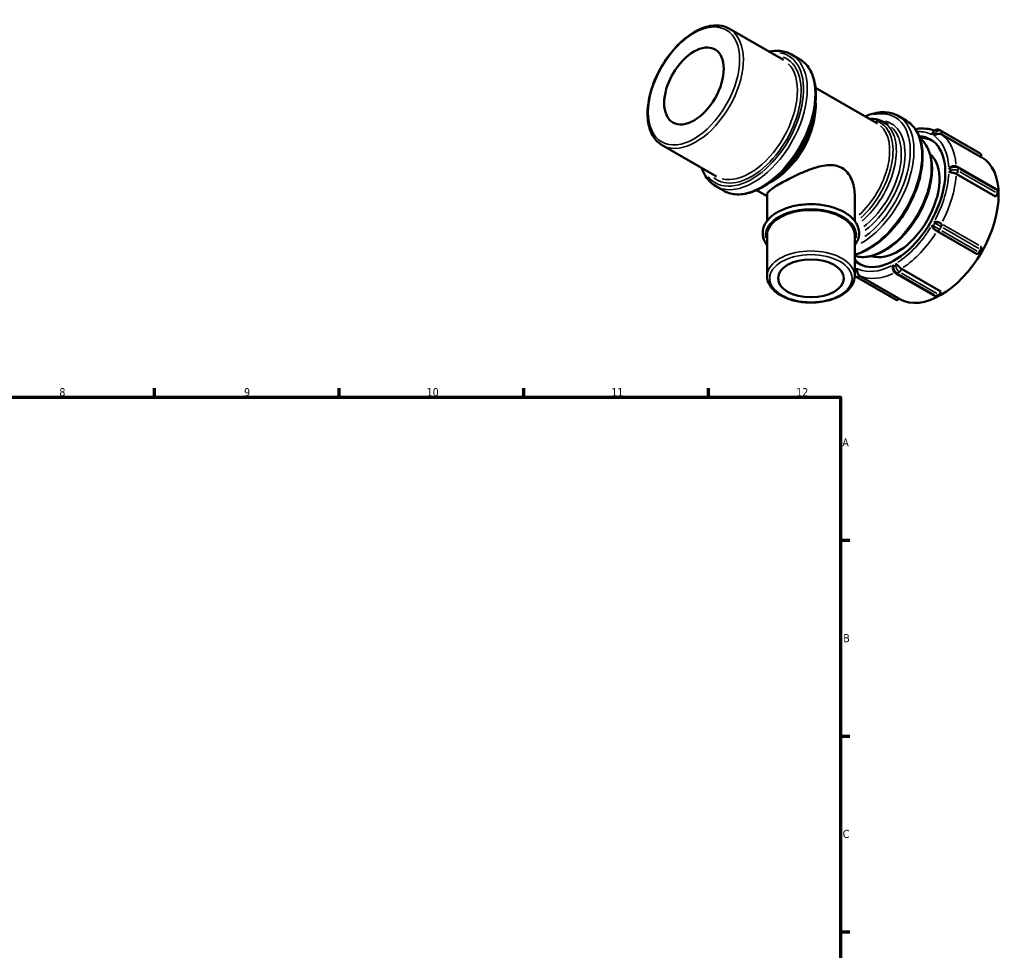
# Model space of a CAD drawing. Header units: millimetres. Extents: x -19 to 903, y 0 to 773.
# Tile 5 of 5: x 510 to 883, y 364 to 717. Entities that reach past the tile are written whole.
import ezdxf

# ---------------------------------------------------------------- set-up
doc = ezdxf.new("R2010")
doc.units = ezdxf.units.MM
for name, color, linetype, lineweight in [('Border (ANSI)', 7, 'Continuous', 70), ('Visible (ANSI)', 7, 'Continuous', 50), ('Visible Narrow (ANSI)', 7, 'Continuous', 35)]:
    doc.layers.add(name, color=color, linetype=linetype, lineweight=lineweight)
doc.styles.add('Note Text (ANSI)', font='tahoma.ttf')

# ---------------------------------------------------------------- blocks, each defined once
blk = doc.blocks.new('Borders Default Border')
at = {"layer": 'Border (ANSI)'}
for p, q in [((560.67, 574), (560.67, 577.45)), ((630.75, 574), (630.75, 577.45)), ((700.83, 574), (700.83, 577.45)), ((770.92, 574), (770.92, 577.45)), ((821, 519.75), (824.45, 519.75)), ((821, 445.5), (824.45, 445.5)), ((821, 371.25), (824.45, 371.25))]:
    blk.add_line(p, q, dxfattribs=at)
at = {"layer": 'Border (ANSI)', "flags": 128}
blk.add_lwpolyline([(20, 20), (20, 574), (821, 574), (821, 20), (20, 20)], dxfattribs=at)
at = {"layer": 'Border (ANSI)', "attachment_point": 7, "style": 'Note Text (ANSI)'}
for s, insert, char_height in [('8', (524.63, 574.33), 3.05), ('9', (594.7, 574.34), 3.05), ('10', (663.96, 574.34), 3.048), ('11', (734.04, 574.4), 3.048), ('12', (804.13, 574.4), 3.048), ('A', (821.63, 555.35), 3.05), ('B', (821.99, 481.1), 3.05), ('C', (821.8, 406.8), 3.05)]:
    blk.add_mtext(s, dxfattribs=dict(at, insert=insert, char_height=char_height))

msp = doc.modelspace()

# ---------------------------------------------------------------- linework, layer by layer
at = {"layer": 'Visible (ANSI)'}
for p, q in [((778.793, 713.72), (799.299, 701.911)), ((802.36, 703.957), (805.33, 702.247)), ((811.472, 691.324), (834.957, 677.8)), ((842.842, 680.645), (845.812, 678.935)), ((837.141, 678.389), (839.032, 677.3)), ((856.022, 674.442), (855.949, 674.317)), ((858.594, 675.268), (873.514, 666.676)), ((874.114, 665.17), (859.194, 673.762)), ((753.342, 669.524), (773.848, 657.716)), ((874.115, 666.327), (873.515, 666.675)), ((874.114, 665.17), (874.115, 665.171)), ((874.136, 665.209), (874.471, 665.015)), ((865.314, 661.361), (880.234, 652.769)), ((879.734, 650.103), (864.814, 658.695)), ((773.616, 654.042), (776.586, 652.331)), ((789.115, 652.501), (793.089, 650.213)), ((793.089, 640.846), (793.089, 650.899)), ((826.338, 640.846), (826.338, 650.899)), ((879.734, 650.103), (879.735, 650.104)), ((880.442, 651.328), (880.442, 652.309)), ((793.089, 619.888), (793.089, 635.421)), ((826.338, 619.888), (826.338, 635.421)), ((857.596, 636.999), (872.516, 628.407)), ((873.515, 628.984), (874.115, 630.023)), ((874.115, 631.179), (874.114, 631.18)), ((828.195, 620.071), (843.115, 611.479)), ((841.971, 620.926), (856.891, 612.334)), ((844.026, 622.689), (858.946, 614.097)), ((826.591, 619.844), (827.191, 619.496)), ((827.196, 619.493), (842.116, 610.901)), ((857.39, 612.383), (858.239, 612.871)), ((858.946, 614.096), (858.946, 614.097)), ((843.096, 611.446), (843.491, 611.218)), ((843.115, 611.478), (843.115, 611.479))]:
    msp.add_line(p, q, dxfattribs=at)
for centre, major_axis, ratio in [((765.36, 692.029), (7.985, 13.865), 0.5780931), ((809.714, 619.07), (12.468, 0), 0.5758617)]:
    msp.add_ellipse(centre, major_axis=major_axis, ratio=ratio, dxfattribs=at)
for centre, major_axis, ratio, start_param, end_param in [((841.481, 648.195), (13.574, 23.571), 0.5780931, 3.0186486, 6.5644908), ((842.647, 647.523), (13.574, 23.571), 0.5780931, 0.0428247, 0.3349846), ((842.647, 647.523), (11.178, 19.411), 0.5780931, 3.2453504, 6.1794275), ((858.981, 638.117), (15.49, 26.899), 0.5780931, 3.1415927, 6.2831853), ((873.615, 665.461), (0.499, 0.867), 0.5780931, 4.7104553, 6.2812516), ((879.735, 650.921), (0.499, 0.867), 0.5780931, 3.9250571, 5.4958534), ((879.735, 651.902), (0.499, 0.867), 0.5780931, 5.4958534, 6.2831853), ((809.714, 635.421), (-16.624, 0), 0.5758617, 3.1415927, 6.2831853), ((857.094, 637.29), (-0.87, 0.502), 0.0015846, 2.0754102, 2.1149215), ((857.094, 637.29), (-0.871, 0.503), 0.001586, 2.1149246, 2.1858244), ((873.015, 629.274), (-0.499, -0.867), 0.5780931, 0, 1.5688626), ((873.615, 630.313), (0.499, 0.867), 0.5780931, 4.7104553, 6.2812516), ((842.647, 647.523), (-13.574, -23.571), 0.5780931, 6.0545323, 6.2403606), ((858.239, 613.689), (0.499, 0.867), 0.5780931, 3.9250571, 5.4958534), ((842.615, 611.768), (-0.499, -0.867), 0.5780931, 0, 1.5688626), ((857.39, 613.2), (-0.499, -0.867), 0.5780931, 0, 0.7834645)]:
    msp.add_ellipse(centre, major_axis=major_axis, ratio=ratio, start_param=start_param, end_param=end_param, dxfattribs=at)
for points, knots in [([(753.342, 669.524), (751.978, 670.31), (750.822, 671.451), (749.008, 674.336), (748.373, 676.104), (747.681, 680.126), (747.652, 682.4), (748.219, 687.182), (748.819, 689.691), (750.577, 694.68), (751.734, 697.159), (754.486, 701.847), (756.081, 704.056), (759.556, 707.987), (761.437, 709.709), (765.311, 712.491), (767.305, 713.549), (771.208, 714.862), (773.122, 715.122), (776.305, 714.805), (777.623, 714.394), (778.793, 713.72)], [3.9250571, 3.9250571, 3.9250571, 3.9250571, 4.2223219, 4.2223219, 4.5334905, 4.5334905, 4.858461, 4.858461, 5.1849827, 5.1849827, 5.5104069, 5.5104069, 5.835376, 5.835376, 6.1608844, 6.1608844, 6.487472, 6.487472, 6.8118352, 6.8118352, 7.0666498, 7.0666498, 7.0666498, 7.0666498]), ([(805.33, 702.247), (806.871, 701.359), (808.174, 700.069), (810.213, 696.8), (810.925, 694.797), (811.69, 690.247), (811.716, 687.679), (811.063, 682.281), (810.381, 679.449), (808.387, 673.818), (807.077, 671.019), (803.963, 665.727), (802.16, 663.235), (798.234, 658.799), (796.111, 656.858), (791.742, 653.723), (789.497, 652.533), (785.105, 651.054), (782.956, 650.761), (779.381, 651.113), (777.9, 651.575), (776.586, 652.331)], [0.7834645, 0.7834645, 0.7834645, 0.7834645, 1.0831193, 1.0831193, 1.3954758, 1.3954758, 1.7199699, 1.7199699, 2.045728, 2.045728, 2.3705104, 2.3705104, 2.694896, 2.694896, 3.0197619, 3.0197619, 3.3455883, 3.3455883, 3.6694999, 3.6694999, 3.9250571, 3.9250571, 3.9250571, 3.9250571]), ([(793.798, 705.079), (795.24, 705.374), (796.648, 705.462), (799.564, 705.175), (801.046, 704.713), (802.36, 703.957)], [6.59391073, 6.59391073, 6.59391073, 6.59391073, 6.81109258, 6.81109258, 7.06664976, 7.06664976, 7.06664976, 7.06664976]), ([(811.51, 686.152), (811.601, 684.774), (811.556, 683.318), (811.115, 679.558), (810.553, 677.196), (808.902, 672.499), (807.814, 670.165), (805.226, 665.752), (803.726, 663.672), (800.456, 659.97), (798.685, 658.347), (795.79, 656.268), (794.699, 655.606), (793.607, 655.065)], [1.4974818, 1.4974818, 1.4974818, 1.4974818, 1.715171, 1.715171, 2.0421107, 2.0421107, 2.3678872, 2.3678872, 2.6931762, 2.6931762, 3.0190363, 3.0190363, 3.2110398, 3.2110398, 3.2110398, 3.2110398]), ([(830.313, 680.475), (830.921, 680.744), (831.529, 680.981), (834.322, 681.922), (836.471, 682.215), (840.046, 681.863), (841.528, 681.402), (842.842, 680.645)], [6.39777572, 6.39777572, 6.39777572, 6.39777572, 6.48718095, 6.48718095, 6.81109258, 6.81109258, 7.06664976, 7.06664976, 7.06664976, 7.06664976]), ([(845.812, 678.935), (847.353, 678.047), (848.656, 676.757), (850.694, 673.488), (851.407, 671.485), (852.172, 666.935), (852.197, 664.367), (851.545, 658.969), (850.863, 656.137), (848.869, 650.506), (847.559, 647.707), (844.445, 642.415), (842.642, 639.923), (838.716, 635.487), (836.593, 633.546), (832.224, 630.411), (829.979, 629.221), (827.295, 628.317), (826.815, 628.176), (826.338, 628.058)], [0.7834645, 0.7834645, 0.7834645, 0.7834645, 1.0831193, 1.0831193, 1.3954758, 1.3954758, 1.7199699, 1.7199699, 2.045728, 2.045728, 2.3705104, 2.3705104, 2.694896, 2.694896, 3.0197619, 3.0197619, 3.3455883, 3.3455883, 3.4168726, 3.4168726, 3.4168726, 3.4168726]), ([(831.859, 679.584), (832.407, 679.611), (832.945, 679.598), (834.792, 679.414), (836.037, 679.025), (837.141, 678.389)], [6.71077496, 6.71077496, 6.71077496, 6.71077496, 6.8122364, 6.8122364, 7.06664976, 7.06664976, 7.06664976, 7.06664976]), ([(849.321, 675.663), (850.226, 675.819), (851.122, 675.901), (852.974, 675.907), (853.927, 675.814), (855.452, 675.494), (856.044, 675.323), (856.617, 675.11)], [0.3357574, 0.3357574, 0.3357574, 0.3357574, 0.45989773, 0.45989773, 0.59685936, 0.59685936, 0.68702046, 0.68702046, 0.68702046, 0.68702046]), ([(855.697, 673.513), (855.698, 673.515), (855.698, 673.517), (855.727, 673.734), (855.777, 673.937), (855.881, 674.188), (855.913, 674.254), (855.949, 674.317)], [-0.80041227, -0.80041227, -0.80041227, -0.80041227, -0.79964564, -0.79964564, -0.72583817, -0.72583817, -0.69779067, -0.69779067, -0.69779067, -0.69779067]), ([(858.465, 675.335), (858.297, 675.413), (858.117, 675.462), (857.748, 675.503), (857.559, 675.492), (857.191, 675.415), (857.012, 675.347), (856.685, 675.168), (856.536, 675.057), (856.272, 674.804), (856.157, 674.662), (856.047, 674.486), (856.034, 674.464), (856.022, 674.442)], [1.6419457, 1.6419457, 1.6419457, 1.6419457, 1.9140183, 1.9140183, 2.1997952, 2.1997952, 2.4997246, 2.4997246, 2.799654, 2.799654, 3.0995834, 3.0995834, 3.1415927, 3.1415927, 3.1415927, 3.1415927]), ([(857.301, 673.7), (857.156, 673.648), (857.014, 673.588), (856.67, 673.419), (856.475, 673.3), (856.301, 673.167), (856.299, 673.166), (856.297, 673.165)], [-0.12080219, -0.12080219, -0.12080219, -0.12080219, -0.0737746, -0.0737746, 0, 0, 0.0007663, 0.0007663, 0.0007663, 0.0007663]), ([(859.143, 673.79), (858.971, 673.879), (858.786, 673.927), (858.388, 673.96), (858.168, 673.94), (857.714, 673.844), (857.506, 673.773), (857.313, 673.704), (857.307, 673.702), (857.301, 673.7)], [0.74265052, 0.74265052, 0.74265052, 0.74265052, 0.7887085, 0.7887085, 0.83928616, 0.83928616, 0.88859144, 0.88859144, 0.89009181, 0.89009181, 0.89009181, 0.89009181]), ([(858.594, 675.268), (858.585, 675.273), (858.577, 675.277), (858.56, 675.287), (858.551, 675.291), (858.534, 675.3), (858.526, 675.305), (858.509, 675.314), (858.5, 675.318), (858.482, 675.326), (858.474, 675.331), (858.465, 675.335)], [1.570796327, 1.570796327, 1.570796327, 1.570796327, 1.585026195, 1.585026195, 1.599256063, 1.599256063, 1.613485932, 1.613485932, 1.6277158, 1.6277158, 1.641945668, 1.641945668, 1.641945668, 1.641945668]), ([(851.072, 672.118), (852.004, 671.402), (852.809, 670.501), (854.399, 667.971), (855.037, 666.196), (855.731, 662.158), (855.76, 659.875), (855.19, 655.075), (854.588, 652.556), (852.823, 647.548), (851.661, 645.059), (848.898, 640.352), (847.297, 638.135), (843.808, 634.188), (841.92, 632.46), (838.03, 629.667), (836.029, 628.605), (832.111, 627.288), (830.19, 627.026), (827.69, 627.275), (826.999, 627.415), (826.338, 627.624)], [0.8605691, 0.8605691, 0.8605691, 0.8605691, 1.0808099, 1.0808099, 1.3920196, 1.3920196, 1.7169743, 1.7169743, 2.0434699, 2.0434699, 2.3688721, 2.3688721, 2.6938213, 2.6938213, 3.0193077, 3.0193077, 3.3458694, 3.3458694, 3.6702174, 3.6702174, 3.7992406, 3.7992406, 3.7992406, 3.7992406]), ([(821.469, 660.984), (820.682, 661.437), (819.81, 661.743), (817.952, 662.064), (816.966, 662.082), (813.919, 661.811), (811.756, 661.201), (808.713, 660.116), (807.668, 659.703), (805.566, 658.809), (804.508, 658.327), (802.456, 657.345), (801.459, 656.843), (799.596, 655.865), (798.73, 655.389), (797.187, 654.5), (796.475, 654.068), (795.24, 653.262), (794.716, 652.888), (793.887, 652.211), (793.58, 651.907), (793.181, 651.361), (793.089, 651.119), (793.089, 650.899)], [0, 0, 0, 0, 0.3341032, 0.3341032, 0.6682064, 0.6682064, 1.3364127, 1.3364127, 1.6639031, 1.6639031, 1.9913934, 1.9913934, 2.3188837, 2.3188837, 2.6463741, 2.6463741, 2.9738644, 2.9738644, 3.3013548, 3.3013548, 3.6288451, 3.6288451, 3.9563355, 3.9563355, 3.9563355, 3.9563355]), ([(862.011, 660.508), (862.012, 660.51), (862.013, 660.512), (862.157, 660.712), (862.321, 660.9), (862.62, 661.168), (862.746, 661.264), (862.878, 661.345)], [-0.80041227, -0.80041227, -0.80041227, -0.80041227, -0.79964564, -0.79964564, -0.72583817, -0.72583817, -0.67878962, -0.67878962, -0.67878962, -0.67878962]), ([(865.21, 661.417), (865.067, 661.488), (864.92, 661.541), (864.623, 661.618), (864.472, 661.643), (864.169, 661.666), (864.016, 661.665), (863.713, 661.638), (863.562, 661.612), (863.265, 661.53), (863.119, 661.476), (862.977, 661.402)], [1.6419457, 1.6419457, 1.6419457, 1.6419457, 1.931615, 1.931615, 2.2212844, 2.2212844, 2.5109537, 2.5109537, 2.800623, 2.800623, 3.0902924, 3.0902924, 3.0902924, 3.0902924]), ([(865.314, 661.361), (865.307, 661.365), (865.3, 661.369), (865.286, 661.376), (865.279, 661.38), (865.266, 661.388), (865.259, 661.391), (865.245, 661.399), (865.238, 661.402), (865.224, 661.41), (865.217, 661.413), (865.21, 661.417)], [1.570796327, 1.570796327, 1.570796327, 1.570796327, 1.585026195, 1.585026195, 1.599256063, 1.599256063, 1.613485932, 1.613485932, 1.6277158, 1.6277158, 1.641945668, 1.641945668, 1.641945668, 1.641945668]), ([(773.616, 654.042), (772.075, 654.929), (770.771, 656.219), (769.197, 658.745), (768.721, 659.772), (768.347, 660.884)], [3.92505711, 3.92505711, 3.92505711, 3.92505711, 4.224712, 4.224712, 4.39779614, 4.39779614, 4.39779614, 4.39779614]), ([(826.338, 650.899), (826.338, 652.803), (825.946, 654.885), (824.713, 657.621), (824.196, 658.469), (822.968, 659.924), (822.257, 660.53), (821.469, 660.984)], [9.2490836, 9.2490836, 9.2490836, 9.2490836, 9.91729, 9.91729, 10.2513932, 10.2513932, 10.5854963, 10.5854963, 10.5854963, 10.5854963]), ([(862.878, 659.264), (862.746, 659.305), (862.62, 659.346), (862.321, 659.44), (862.157, 659.489), (862.013, 659.526), (862.012, 659.526), (862.011, 659.527)], [-0.12080219, -0.12080219, -0.12080219, -0.12080219, -0.0737746, -0.0737746, 0, 0, 0.0007663, 0.0007663, 0.0007663, 0.0007663]), ([(864.763, 658.723), (864.696, 658.759), (864.625, 658.792), (864.341, 658.909), (864.105, 658.973), (863.624, 659.086), (863.398, 659.132), (863.076, 659.207), (862.971, 659.234), (862.878, 659.264)], [0.24382749, 0.24382749, 0.24382749, 0.24382749, 0.26311619, 0.26311619, 0.31707481, 0.31707481, 0.36783045, 0.36783045, 0.39599632, 0.39599632, 0.39599632, 0.39599632]), ([(793.089, 631.632), (793.02, 631.723), (792.952, 631.815), (792.12, 632.992), (791.631, 634.182), (791.338, 636.531), (791.488, 637.678), (792.34, 639.883), (793.056, 640.937), (795.011, 642.905), (796.287, 643.807), (799.254, 645.329), (800.954, 645.945), (804.581, 646.825), (806.509, 647.089), (810.4, 647.247), (812.364, 647.142), (816.141, 646.571), (817.955, 646.105), (821.258, 644.848), (822.746, 644.055), (825.234, 642.2), (826.237, 641.138), (827.584, 638.871), (827.956, 637.674), (828.035, 635.338), (827.784, 634.209), (827.024, 632.626), (826.709, 632.118), (826.338, 631.632)], [1.9425772, 1.9425772, 1.9425772, 1.9425772, 1.9695141, 1.9695141, 2.2847205, 2.2847205, 2.5751939, 2.5751939, 2.8755796, 2.8755796, 3.1991733, 3.1991733, 3.5285558, 3.5285558, 3.8565965, 3.8565965, 4.1836382, 4.1836382, 4.51109, 4.51109, 4.8400608, 4.8400608, 5.1680409, 5.1680409, 5.4784651, 5.4784651, 5.7676663, 5.7676663, 5.9114044, 5.9114044, 5.9114044, 5.9114044]), ([(856.028, 638.281), (855.958, 638.409), (855.9, 638.539), (855.777, 638.866), (855.727, 639.063), (855.698, 639.247), (855.698, 639.249), (855.697, 639.251)], [-0.12080219, -0.12080219, -0.12080219, -0.12080219, -0.0737746, -0.0737746, 0, 0, 0.0007663, 0.0007663, 0.0007663, 0.0007663]), ([(856.297, 640.29), (856.299, 640.291), (856.301, 640.291), (856.475, 640.358), (856.67, 640.412), (857.014, 640.469), (857.156, 640.483), (857.301, 640.486)], [-0.80041227, -0.80041227, -0.80041227, -0.80041227, -0.79964564, -0.79964564, -0.72583817, -0.72583817, -0.67878962, -0.67878962, -0.67878962, -0.67878962]), ([(857.301, 640.486), (857.357, 640.488), (857.415, 640.486), (857.659, 640.464), (857.856, 640.417), (858.267, 640.27), (858.464, 640.176), (858.819, 639.988), (858.986, 639.891), (859.143, 639.801)], [0.58277189, 0.58277189, 0.58277189, 0.58277189, 0.5979938, 0.5979938, 0.64463669, 0.64463669, 0.69110055, 0.69110055, 0.73349011, 0.73349011, 0.73349011, 0.73349011]), ([(857.543, 637.029), (857.371, 637.129), (857.185, 637.235), (856.807, 637.476), (856.611, 637.617), (856.263, 637.939), (856.129, 638.103), (856.034, 638.271), (856.031, 638.276), (856.028, 638.281)], [0.74265052, 0.74265052, 0.74265052, 0.74265052, 0.7887085, 0.7887085, 0.83928616, 0.83928616, 0.88859144, 0.88859144, 0.89009181, 0.89009181, 0.89009181, 0.89009181]), ([(840.764, 623.044), (840.769, 623.199), (840.79, 623.356), (840.872, 623.749), (840.952, 623.985), (841.054, 624.209), (841.055, 624.212), (841.056, 624.214)], [-0.12080219, -0.12080219, -0.12080219, -0.12080219, -0.0737746, -0.0737746, 0, 0, 0.0007663, 0.0007663, 0.0007663, 0.0007663]), ([(841.905, 624.703), (841.906, 624.702), (841.907, 624.7), (842.01, 624.594), (842.134, 624.476), (842.365, 624.263), (842.463, 624.175), (842.565, 624.081)], [-0.80041227, -0.80041227, -0.80041227, -0.80041227, -0.79964564, -0.79964564, -0.72583817, -0.72583817, -0.67878962, -0.67878962, -0.67878962, -0.67878962]), ([(842.565, 624.081), (842.604, 624.045), (842.644, 624.006), (842.813, 623.834), (842.948, 623.683), (843.243, 623.36), (843.389, 623.202), (843.677, 622.933), (843.822, 622.814), (843.976, 622.719)], [0.58277189, 0.58277189, 0.58277189, 0.58277189, 0.5979938, 0.5979938, 0.64463669, 0.64463669, 0.69110055, 0.69110055, 0.73349011, 0.73349011, 0.73349011, 0.73349011]), ([(826.338, 622.932), (826.433, 623.034), (826.541, 623.13), (826.66, 623.222), (826.662, 623.224), (826.664, 623.225)], [-0.05065808, -0.05065808, -0.05065808, -0.05065808, 0, 0, 0.000766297, 0.000766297, 0.000766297, 0.000766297]), ([(826.338, 620.024), (826.375, 619.992), (826.413, 619.962), (826.459, 619.929), (826.466, 619.924), (826.473, 619.919)], [4.557274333, 4.557274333, 4.557274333, 4.557274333, 4.628878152, 4.628878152, 4.641239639, 4.641239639, 4.641239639, 4.641239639]), ([(827.264, 622.877), (827.263, 622.875), (827.263, 622.872), (827.235, 622.655), (827.229, 622.426), (827.255, 622.044), (827.274, 621.891), (827.301, 621.739)], [-0.80041227, -0.80041227, -0.80041227, -0.80041227, -0.79964564, -0.79964564, -0.72583817, -0.72583817, -0.67878962, -0.67878962, -0.67878962, -0.67878962]), ([(827.301, 621.739), (827.312, 621.681), (827.323, 621.62), (827.374, 621.367), (827.423, 621.168), (827.568, 620.778), (827.658, 620.603), (827.872, 620.316), (827.996, 620.196), (828.146, 620.101)], [0.58277189, 0.58277189, 0.58277189, 0.58277189, 0.5979938, 0.5979938, 0.64463669, 0.64463669, 0.69110055, 0.69110055, 0.73349011, 0.73349011, 0.73349011, 0.73349011]), ([(840.765, 622.935), (840.764, 622.965), (840.763, 622.996), (840.764, 623.032), (840.764, 623.038), (840.764, 623.044)], [0.8812101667, 0.8812101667, 0.8812101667, 0.8812101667, 0.8885914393, 0.8885914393, 0.8900918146, 0.8900918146, 0.8900918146, 0.8900918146]), ([(840.765, 622.935), (840.772, 622.774), (840.797, 622.62), (840.874, 622.321), (840.927, 622.177), (841.055, 621.9), (841.131, 621.767), (841.304, 621.515), (841.401, 621.396), (841.617, 621.177), (841.737, 621.076), (841.87, 620.988)], [3.1906639, 3.1906639, 3.1906639, 3.1906639, 3.4807791, 3.4807791, 3.7708942, 3.7708942, 4.0610094, 4.0610094, 4.3511245, 4.3511245, 4.6412396, 4.6412396, 4.6412396, 4.6412396]), ([(841.87, 620.988), (841.877, 620.984), (841.884, 620.979), (841.897, 620.971), (841.903, 620.967), (841.917, 620.958), (841.924, 620.954), (841.937, 620.946), (841.944, 620.942), (841.958, 620.934), (841.965, 620.93), (841.971, 620.926)], [4.641239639, 4.641239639, 4.641239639, 4.641239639, 4.655469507, 4.655469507, 4.669699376, 4.669699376, 4.683929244, 4.683929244, 4.698159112, 4.698159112, 4.71238898, 4.71238898, 4.71238898, 4.71238898]), ([(826.338, 619.888), (826.338, 618.863), (826.078, 617.842), (825.074, 615.877), (824.303, 614.941), (822.296, 613.222), (821.03, 612.451), (818.157, 611.187), (816.547, 610.697), (813.16, 610.046), (811.385, 609.884), (807.841, 609.897), (806.073, 610.072), (802.711, 610.744), (801.117, 611.242), (798.258, 612.527), (796.994, 613.315), (794.948, 615.121), (794.159, 616.14), (793.289, 618.09), (793.089, 618.988), (793.089, 619.888)], [5.4977871, 5.4977871, 5.4977871, 5.4977871, 5.7842246, 5.7842246, 6.0893454, 6.0893454, 6.4162652, 6.4162652, 6.7464493, 6.7464493, 7.0749488, 7.0749488, 7.4026888, 7.4026888, 7.7312434, 7.7312434, 8.0614609, 8.0614609, 8.3878938, 8.3878938, 8.6393798, 8.6393798, 8.6393798, 8.6393798]), ([(826.473, 619.919), (826.481, 619.914), (826.488, 619.908), (826.504, 619.898), (826.512, 619.893), (826.527, 619.883), (826.535, 619.878), (826.551, 619.868), (826.559, 619.863), (826.575, 619.853), (826.583, 619.849), (826.591, 619.844)], [4.641239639, 4.641239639, 4.641239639, 4.641239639, 4.654923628, 4.654923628, 4.668607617, 4.668607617, 4.682291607, 4.682291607, 4.695975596, 4.695975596, 4.709659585, 4.709659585, 4.709659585, 4.709659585]), ([(827.196, 619.493), (827.195, 619.493), (827.195, 619.493), (827.194, 619.494), (827.194, 619.494), (827.193, 619.494), (827.193, 619.494), (827.192, 619.495), (827.192, 619.495), (827.192, 619.495), (827.191, 619.496), (827.191, 619.496)], [1.5707963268, 1.5707963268, 1.5707963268, 1.5707963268, 1.5713422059, 1.5713422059, 1.571888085, 1.571888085, 1.5724339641, 1.5724339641, 1.5729798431, 1.5729798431, 1.5735257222, 1.5735257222, 1.5735257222, 1.5735257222])]:
    msp.add_open_spline(points, degree=3, knots=knots, dxfattribs=at)
for points in [[(859.194, 673.762), (859.178, 673.771), (859.161, 673.781), (859.143, 673.79)], [(862.878, 661.345), (862.91, 661.365), (862.943, 661.384), (862.977, 661.402)], [(864.814, 658.695), (864.798, 658.704), (864.781, 658.714), (864.763, 658.723)], [(859.143, 639.801), (859.161, 639.791), (859.178, 639.781), (859.194, 639.771)], [(828.146, 620.101), (828.162, 620.09), (828.179, 620.08), (828.195, 620.071)], [(843.976, 622.719), (843.993, 622.709), (844.01, 622.699), (844.026, 622.689)]]:
    msp.add_open_spline(points, degree=3, dxfattribs=at)
at = {"layer": 'Visible Narrow (ANSI)'}
for p, q in [((855.722, 673.555), (856.156, 674.308)), ((856.211, 674.332), (856.751, 674.019)), ((856.756, 673.96), (856.322, 673.207)), ((859.165, 674.937), (858.625, 675.25)), ((859.341, 674.838), (872.769, 667.105)), ((873.369, 666.757), (859.941, 674.489)), ((859.941, 673.333), (873.369, 665.601)), ((862.045, 660.527), (862.66, 660.882)), ((862.66, 659.9), (862.045, 659.546)), ((862.694, 660.852), (862.694, 659.969)), ((865.522, 659.969), (865.522, 660.852)), ((865.561, 658.266), (878.989, 650.533)), ((866.268, 660.472), (879.696, 652.739)), ((879.696, 651.758), (866.268, 659.491)), ((856.156, 638.984), (855.722, 639.237)), ((856.751, 639.958), (856.211, 639.022)), ((856.322, 640.276), (856.756, 640.024)), ((873.369, 631.609), (859.941, 639.341)), ((858.625, 637.628), (859.165, 638.563)), ((872.769, 629.413), (859.341, 637.146)), ((859.941, 638.185), (873.369, 630.453)), ((841.056, 623.464), (841.056, 624.174)), ((841.862, 623.888), (841.099, 623.449)), ((841.905, 624.663), (841.905, 623.952)), ((826.355, 622.69), (826.647, 623.197)), ((826.758, 622.053), (826.36, 622.284)), ((827.239, 622.835), (826.805, 622.082)), ((842.513, 620.999), (843.277, 621.439)), ((856.644, 612.812), (843.216, 620.545)), ((844.065, 621.034), (857.493, 613.301)), ((858.2, 614.526), (844.772, 622.258)), ((842.369, 611.907), (828.941, 619.64))]:
    msp.add_line(p, q, dxfattribs=at)
for centre, major_axis, ratio in [((765.36, 692.029), (12.226, 21.231), 0.5780931), ((809.714, 619.07), (15.624, 0), 0.5758617)]:
    msp.add_ellipse(centre, major_axis=major_axis, ratio=ratio, dxfattribs=at)
for centre, major_axis, ratio, start_param, end_param in [((766.068, 691.622), (-12.725, -22.098), 0.5780931, 0.1570796, 2.984513), ((787.281, 679.406), (13.873, 24.091), 0.5780931, 2.9300006, 6.4947773), ((787.281, 679.406), (-13.224, -22.964), 0.5780931, 6.1922317, 9.5157315), ((787.988, 678.999), (-14.372, -24.958), 0.5780931, 0.1570796, 2.984513), ((786.574, 679.814), (12.725, 22.098), 0.5780931, 3.2986723, 6.1261057), ((790.958, 677.289), (14.372, 24.958), 0.5780931, 3.2986723, 6.1261057), ((794.292, 675.369), (-11.977, -20.798), 0.5780931, 0.9266579, 2.2149348), ((795.678, 674.571), (11.178, 19.411), 0.5780931, 4.0246258, 5.4001522), ((827.763, 656.094), (13.873, 24.091), 0.5780931, 4.049285, 6.7660978), ((823.778, 658.389), (11.178, 19.411), 0.5780931, 4.1971745, 6.1733953), ((824.471, 657.99), (11.578, 20.105), 0.5780931, 4.1818061, 6.4220981), ((828.47, 655.687), (14.372, 24.958), 0.5780931, 3.9433475, 6.1600359), ((831.44, 653.977), (14.372, 24.958), 0.5780931, 3.8024264, 6.1526191), ((825.164, 657.591), (11.977, 20.798), 0.5780931, 4.1612604, 6.171505), ((827.056, 656.502), (11.977, 20.798), 0.5780931, 4.0903456, 6.1677727), ((827.763, 656.094), (12.476, 21.665), 0.5780931, 4.0697197, 6.4467891), ((841.481, 648.195), (14.492, 25.166), 0.5780931, 0.0357715, 0.3425385), ((856.888, 673.942), (-0.866, 0.5), 0.0015778, 0.0308196, 0.5855712), ((857.595, 673.535), (1.004, 1.73), 0.8159693, 0.1488611, 1.4985434), ((857.488, 673.594), (0.866, -0.5), 0.0015778, 3.7949075, 4.4595438), ((841.481, 648.195), (14.492, 25.166), 0.5780931, 5.5537197, 6.2233853), ((858.195, 673.187), (1.004, 1.73), 0.8159693, 0.1488611, 1.4985434), ((858.043, 674.428), (0.422, 0.907), 0.5765183, 6.2335514, 6.280573), ((857.595, 673.535), (1.004, 1.73), 0.8159693, 0.0062869, 0.0703213), ((858.195, 673.187), (1.004, 1.73), 0.8159693, 0.0062869, 0.0703213), ((858.643, 674.08), (0.422, 0.907), 0.5765183, 4.7386826, 6.1523993), ((858.695, 672.897), (0.502, 0.865), 0.8159693, 0.0062869, 0.0703213), ((858.695, 674.053), (0.499, 0.867), 0.5780931, 4.7889951, 6.2027118), ((842.895, 647.38), (15.49, 26.899), 0.5780931, 5.5915874, 6.1960984), ((837.273, 650.618), (12.775, 22.185), 0.5780931, 3.4226025, 6.0533802), ((863.401, 660.494), (-0.499, 0.867), 0.5780931, 0.0857714, 0.7504076), ((864.108, 660.087), (2, 0), 0.5758617, 0.9315299, 2.2812121), ((864.763, 660.522), (0.447, 0.895), 0.5355343, 5.5037495, 6.2421624), ((864.815, 660.494), (0.499, 0.867), 0.5780931, 5.53522, 6.2438187), ((841.481, 648.195), (-14.492, -25.166), 0.5780931, 1.6267289, 2.2963945), ((842.895, 647.38), (15.49, 26.899), 0.5780931, 4.7961375, 5.4101712), ((863.401, 659.513), (0.499, -0.867), 0.5780931, 3.9658488, 4.630485), ((864.108, 659.106), (-2, 0), 0.5758617, 4.0731225, 5.4228048), ((864.108, 658.288), (1, 0), 0.5758617, 0.7889556, 0.85299), ((864.763, 659.541), (-0.447, -0.895), 0.5355343, 0.8288774, 2.2425941), ((864.815, 659.513), (0.499, 0.867), 0.5780931, 4.0035969, 5.4173136), ((864.108, 660.087), (2, 0), 0.5758617, 0.7889556, 0.85299), ((864.108, 659.106), (-2, 0), 0.5758617, 3.9305483, 3.9945827), ((809.714, 635.421), (-17.287, 0), 0.5758617, 3.0487117, 6.3760663), ((856.888, 638.563), (-0.502, -0.865), 0.8159693, 4.7520426, 5.4166789), ((857.595, 638.156), (-1.732, 1), 0.0015778, 0.6913731, 2.0410553), ((857.488, 639.602), (-0.502, -0.865), 0.8159693, 4.0135579, 4.6781941), ((858.195, 639.195), (1.732, -1), 0.0015778, 3.8329656, 5.1826479), ((858.643, 638.935), (0.499, 0.867), 0.5186238, 4.7890834, 6.2028001), ((858.695, 640.061), (-0.866, 0.5), 0.0015778, 2.1195952, 2.1836296), ((858.695, 638.905), (0.499, 0.867), 0.5780931, 4.7889951, 6.2027118), ((841.481, 648.195), (-14.492, -25.166), 0.5780931, 0.8413307, 1.5109963), ((842.895, 647.38), (15.49, 26.899), 0.5780931, 4.0107393, 4.624773), ((858.043, 637.895), (-0.499, -0.867), 0.5186238, 0.0784475, 1.4905033), ((858.095, 637.866), (-0.499, -0.867), 0.5780931, 0.0784431, 1.4904195), ((857.595, 638.156), (-1.732, 1), 0.0015778, 2.1195952, 2.1836296), ((858.195, 639.195), (1.732, -1), 0.0015778, 5.2611878, 5.3252222), ((809.714, 619.888), (16.624, 0), 0.5758617, 0.1570796, 2.984513), ((841.481, 648.195), (-14.492, -25.166), 0.5780931, 0.0559326, 0.7255982), ((843.319, 623.098), (0.998, -1.733), 0.5780931, 4.0039069, 5.3535892), ((842.612, 623.506), (-1, 0), 0.5758617, 4.7962266, 5.4608629), ((828.195, 621.226), (-1.004, -1.73), 0.8159693, 4.7901007, 6.139783), ((827.595, 621.574), (-1.004, -1.73), 0.8159693, 6.0959837, 6.2085137), ((841.481, 648.195), (-14.492, -25.166), 0.5780931, 6.2385793, 6.2594306), ((827.488, 621.633), (-0.866, 0.5), 0.0015778, 0.6533149, 1.3179512), ((827.646, 620.391), (-0.573, -0.82), 0.5767427, 0.1269381, 1.5406548), ((828.695, 620.935), (-0.502, -0.865), 0.8159693, 6.2183228, 6.2823572), ((842.895, 647.38), (-15.49, -26.899), 0.5780931, 0.0832133, 0.6876135), ((841.763, 623.017), (-1, 0), 0.5758617, 5.5347114, 6.1993476), ((842.47, 622.61), (-0.998, 1.733), 0.5780931, 0.8623142, 2.2119965), ((842.42, 621.823), (-0.55, -0.835), 0.5356929, 0.0408364, 0.775892), ((842.47, 621.792), (-0.499, -0.867), 0.5780931, 0.0391732, 0.7442912), ((842.47, 622.61), (-0.998, 1.733), 0.5780931, 2.2905363, 2.3545707), ((843.319, 623.098), (0.998, -1.733), 0.5780931, 5.432129, 5.4961634), ((843.269, 622.312), (-0.55, -0.835), 0.5356929, 0.8952683, 2.308985), ((843.319, 622.281), (0.499, 0.867), 0.5780931, 4.0035969, 5.4173136), ((844.026, 623.506), (-0.499, 0.867), 0.5780931, 2.2905363, 2.3545707), ((827.046, 620.739), (-0.573, -0.82), 0.5767427, 0.0024199, 0.0459784), ((827.595, 621.574), (-1.004, -1.73), 0.8159693, 6.2181864, 6.2797643), ((828.195, 621.226), (-1.004, -1.73), 0.8159693, 6.2181864, 6.2797643), ((827.695, 620.36), (-0.499, -0.867), 0.5780931, 0.0784431, 1.4904195)]:
    msp.add_ellipse(centre, major_axis=major_axis, ratio=ratio, start_param=start_param, end_param=end_param, dxfattribs=at)

# ---------------------------------------------------------------- block references
msp.add_blockref('Borders Default Border', (0, 0))

doc.saveas('drawing.dxf')
